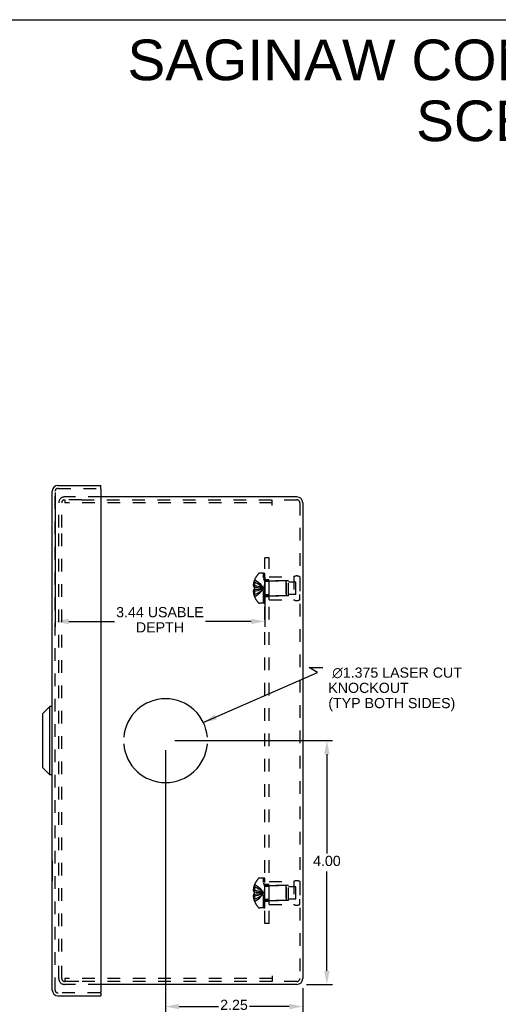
# Model space of a CAD drawing. Header units: inches. Extents: x 0 to 37.8, y 0 to 24.4.
# Tile 14 of 15: x 18.8 to 26.7, y 8.3 to 24.4. Entities that reach past the tile are written whole.
import ezdxf

# ---------------------------------------------------------------- set-up
doc = ezdxf.new("R2010")
doc.units = ezdxf.units.IN
doc.header["$LTSCALE"] = 2.077778
doc.header["$MEASUREMENT"] = 0
doc.header["$PDMODE"] = 3
doc.header["$PDSIZE"] = 0.3125
doc.linetypes.add('HIDDEN', pattern=[0.2, 0.1, -0.1])
doc.layers.get('0').update_dxf_attribs({"linetype": 'CONTINUOUS'})
doc.layers.get('Defpoints').update_dxf_attribs({"linetype": 'CONTINUOUS'})
doc.styles.get("Standard").update_dxf_attribs({"font": 'arial.ttf'})
doc.dimstyles.new('DIMSTYLE_1', dxfattribs={"dimtxt": 0.166667, "dimasz": 0.222222, "dimexe": 0.09, "dimexo": 0.07, "dimgap": 0.0375, "dimtad": 0, "dimtih": 1, "dimtoh": 1, "dimzin": 4, "dimdsep": 46, "dimtxsty": 'Standard', "dimblk": '_FILLED', "dimblk1": '_FILLED', "dimblk2": '_FILLED', "dimcen": 0.09, "dimadec": 3, "dimazin": 1, "dimtfac": 1, "dimtdec": 3, "dimtofl": 0, "dimtmove": 0, "dimatfit": 3, "dimldrblk": '_FILLED', "dimfxl": 1, "dimtolj": 1, "dimtzin": 4, "dimarcsym": 0})
doc.dimstyles.get("Standard").update_dxf_attribs({"dimtxt": 0.188889, "dimasz": 0.222222, "dimexe": 0.09, "dimexo": 0.07, "dimgap": 0.09, "dimtad": 0, "dimtih": 1, "dimtoh": 1, "dimdec": 3, "dimzin": 4, "dimdsep": 46, "dimtxsty": 'Standard', "dimblk": '_FILLED', "dimblk1": '_FILLED', "dimblk2": '_FILLED', "dimcen": 0.09, "dimadec": 3, "dimazin": 1, "dimtp": 0.001, "dimtm": 0.001, "dimtfac": 1, "dimtdec": 3, "dimtofl": 0, "dimtmove": 0, "dimatfit": 3, "dimldrblk": '_FILLED', "dimfxl": 1, "dimtolj": 1, "dimtzin": 4, "dimarcsym": 0})

# ---------------------------------------------------------------- blocks, each defined once
blk = doc.blocks.new('_FILLED')
at = {"color": 0, "linetype": 'ByBlock'}
blk.add_solid([(0, 0), (-1, 0.2), (-1, -0.2)], dxfattribs=at)
blk = doc.blocks.new('*D15')
at = {"color": 0, "linetype": 'Continuous', "lineweight": -2, "transparency": 16777216}
for p, q in [((19.406, 16.684), (19.406, 14.48)), ((22.842, 15.294), (22.842, 14.48)), ((19.628, 14.57), (20.379, 14.57)), ((22.619, 14.57), (21.868, 14.57))]:
    blk.add_line(p, q, dxfattribs=at)
at = {"layer": 'Defpoints', "color": 0, "linetype": 'Continuous', "transparency": 16777216}
for p in [(19.406, 16.754), (22.842, 15.364), (19.406, 14.57)]:
    blk.add_point(p, dxfattribs=at)
at = {"color": 0, "linetype": 'Continuous', "lineweight": -2, "transparency": 16777216, "xscale": 0.2222222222, "yscale": 0.2222222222, "zscale": 0.2222222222, "rotation": 180}
blk.add_blockref('_FILLED', (19.406, 14.57), dxfattribs=at)
at = {"color": 0, "linetype": 'Continuous', "lineweight": -2, "transparency": 16777216, "xscale": 0.2222222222, "yscale": 0.2222222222, "zscale": 0.2222222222}
blk.add_blockref('_FILLED', (22.842, 14.57), dxfattribs=at)
at = {"color": 0, "linetype": 'Continuous', "transparency": 16777216, "insert": (21.124, 14.806), "char_height": 0.16667, "width": 1.43432, "attachment_point": 2, "line_spacing_factor": 0.9}
blk.add_mtext('\\A1;3.44 USABLE\\PDEPTH', dxfattribs=at)
blk = doc.blocks.new('*D20')
at = {"color": 0, "linetype": 'Continuous', "lineweight": -2, "transparency": 16777216}
for p, q in [((21.37, 12.614), (23.951, 12.614)), ((23.861, 12.392), (23.861, 10.762)), ((23.861, 8.836), (23.861, 10.465)), ((23.525, 8.614), (23.951, 8.614))]:
    blk.add_line(p, q, dxfattribs=at)
at = {"layer": 'Defpoints', "color": 0, "linetype": 'Continuous', "transparency": 16777216}
for p in [(21.3, 12.614), (23.861, 12.614), (23.455, 8.614)]:
    blk.add_point(p, dxfattribs=at)
at = {"color": 0, "linetype": 'Continuous', "lineweight": -2, "transparency": 16777216, "xscale": 0.2222222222, "yscale": 0.2222222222, "zscale": 0.2222222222}
for p, rotation in [((23.861, 12.614), 90), ((23.861, 8.614), 270)]:
    blk.add_blockref('_FILLED', p, dxfattribs=dict(at, rotation=rotation))
at = {"color": 0, "linetype": 'Continuous', "transparency": 16777216, "insert": (23.861, 10.724), "char_height": 0.1667, "width": 0.45291, "attachment_point": 2, "line_spacing_factor": 0.9}
blk.add_mtext('\\A1;4.00', dxfattribs=at)
blk = doc.blocks.new('*D21')
at = {"color": 0, "linetype": 'Continuous', "lineweight": -2, "transparency": 16777216}
for p, q in [((21.215, 12.459), (21.215, 8.161)), ((23.465, 8.553), (23.465, 8.161)), ((21.437, 8.251), (22.082, 8.251)), ((23.242, 8.251), (22.594, 8.251))]:
    blk.add_line(p, q, dxfattribs=at)
at = {"layer": 'Defpoints', "color": 0, "linetype": 'Continuous', "transparency": 16777216}
for p in [(21.215, 12.529), (23.465, 8.623), (21.215, 8.251)]:
    blk.add_point(p, dxfattribs=at)
at = {"color": 0, "linetype": 'Continuous', "lineweight": -2, "transparency": 16777216, "xscale": 0.2222222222, "yscale": 0.2222222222, "zscale": 0.2222222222, "rotation": 180}
blk.add_blockref('_FILLED', (21.215, 8.251), dxfattribs=at)
at = {"color": 0, "linetype": 'Continuous', "lineweight": -2, "transparency": 16777216, "xscale": 0.2222222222, "yscale": 0.2222222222, "zscale": 0.2222222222}
blk.add_blockref('_FILLED', (23.465, 8.251), dxfattribs=at)
at = {"color": 0, "linetype": 'Continuous', "transparency": 16777216, "insert": (22.338, 8.362), "char_height": 0.1667, "width": 0.45291, "attachment_point": 2, "line_spacing_factor": 0.9}
blk.add_mtext('\\A1;2.25', dxfattribs=at)

msp = doc.modelspace()

# ---------------------------------------------------------------- linework, layer by layer
at = {"color": 7, "linetype": 'Continuous'}
for p, q in [((0, 24.444), (37.778, 24.444)), ((20.156, 16.754), (20.141, 16.754)), ((20.156, 16.754), (20.156, 16.802)), ((19.202, 13.059), (19.32, 13.177)), ((19.32, 12.052), (19.32, 13.177)), ((19.358, 13.177), (19.32, 13.177)), ((19.202, 12.17), (19.202, 13.059)), ((19.202, 12.17), (19.32, 12.052)), ((19.358, 12.052), (19.32, 12.052)), ((19.354, 10.643), (19.354, 10.306)), ((19.354, 10.643), (19.358, 10.643)), ((19.354, 10.306), (19.358, 10.306)), ((20.141, 8.475), (20.156, 8.475)), ((20.156, 8.475), (20.156, 8.427))]:
    msp.add_line(p, q, dxfattribs=at)
at = {"color": 3, "linetype": 'Continuous'}
for p, q in [((19.358, 8.521), (19.358, 16.707)), ((19.452, 16.802), (20.156, 16.802)), ((20.156, 16.739), (20.156, 8.49)), ((23.37, 16.614), (20.156, 16.614)), ((23.465, 16.519), (23.465, 8.709)), ((23.37, 8.614), (20.156, 8.614)), ((19.452, 8.427), (20.156, 8.427))]:
    msp.add_line(p, q, dxfattribs=at)
at = {"color": 8, "linetype": 'HIDDEN'}
for p, q in [((19.406, 8.521), (19.406, 16.707)), ((19.452, 16.754), (20.141, 16.754)), ((19.465, 16.114), (19.465, 16.519)), ((19.513, 16.114), (19.513, 16.519)), ((20.156, 16.614), (19.559, 16.614)), ((19.838, 16.566), (19.559, 16.566)), ((19.563, 16.566), (19.563, 16.518)), ((22.965, 16.518), (19.563, 16.518)), ((19.838, 16.566), (23.37, 16.566)), ((22.965, 16.471), (22.965, 16.566)), ((23.417, 16.519), (23.417, 8.709)), ((19.465, 9.154), (19.465, 16.074)), ((19.513, 9.154), (19.513, 16.074)), ((22.842, 9.614), (22.842, 15.614)), ((22.917, 15.614), (22.842, 15.614)), ((22.917, 9.614), (22.917, 15.614)), ((22.822, 15.36), (22.76, 15.36)), ((22.822, 14.868), (22.822, 15.36)), ((22.827, 14.868), (22.827, 15.357)), ((22.842, 15.357), (22.827, 15.357)), ((22.842, 14.868), (22.842, 15.357)), ((22.675, 15.219), (22.663, 15.219)), ((22.676, 15.254), (22.675, 15.255)), ((22.675, 15.254), (22.676, 15.254)), ((22.675, 15.254), (22.675, 15.132)), ((22.842, 15.322), (22.827, 15.322)), ((22.842, 15.315), (22.827, 15.315)), ((22.842, 15.293), (22.827, 15.293)), ((22.842, 15.252), (22.827, 15.252)), ((22.842, 15.238), (22.827, 15.238)), ((22.917, 15.255), (22.842, 15.255)), ((22.917, 15.223), (22.842, 15.223)), ((22.859, 15.238), (23.187, 15.238)), ((22.917, 14.926), (22.917, 15.302)), ((22.917, 15.302), (23.317, 15.302)), ((23.229, 15.239), (22.917, 15.239)), ((23.187, 15.238), (23.187, 14.99)), ((23.197, 15.228), (23.187, 15.238)), ((23.197, 15), (23.197, 15.228)), ((23.229, 14.989), (23.229, 15.239)), ((23.354, 15.216), (23.229, 15.216)), ((23.317, 15.302), (23.317, 14.926)), ((23.354, 15.013), (23.354, 15.216)), ((23.416, 15.302), (23.417, 15.214)), ((23.416, 15.302), (23.416, 14.926)), ((22.675, 15.164), (22.654, 15.164)), ((22.675, 15.064), (22.654, 15.064)), ((22.675, 15.132), (22.663, 15.132)), ((22.675, 15.096), (22.663, 15.096)), ((22.676, 15.132), (22.675, 15.132)), ((22.675, 15.132), (22.705, 15.13)), ((22.675, 15.096), (22.675, 14.975)), ((22.676, 15.096), (22.675, 15.096)), ((22.704, 15.13), (22.733, 15.127)), ((22.812, 15.111), (22.836, 15.114)), ((22.812, 15.111), (22.836, 15.114)), ((22.842, 15.161), (22.827, 15.161)), ((22.842, 15.16), (22.827, 15.16)), ((22.842, 15.027), (22.827, 15.027)), ((22.675, 15.01), (22.663, 15.01)), ((22.675, 14.975), (22.676, 14.974)), ((22.676, 14.974), (22.675, 14.974)), ((22.822, 14.868), (22.76, 14.868)), ((22.842, 15.02), (22.827, 15.02)), ((22.842, 14.959), (22.827, 14.959)), ((22.842, 14.937), (22.827, 14.937)), ((22.842, 14.92), (22.827, 14.92)), ((22.842, 14.884), (22.827, 14.884)), ((22.827, 14.868), (22.842, 14.868)), ((22.917, 15.005), (22.842, 15.005)), ((22.917, 14.974), (22.842, 14.974)), ((22.859, 14.99), (23.187, 14.99)), ((23.229, 14.989), (22.917, 14.989)), ((22.917, 14.926), (23.317, 14.926)), ((23.197, 15), (23.187, 14.99)), ((23.354, 15.013), (23.229, 15.013)), ((23.416, 14.926), (23.417, 15.014)), ((22.822, 10.36), (22.76, 10.36)), ((22.822, 9.868), (22.822, 10.36)), ((22.842, 10.357), (22.827, 10.357)), ((22.827, 9.868), (22.827, 10.357)), ((22.842, 9.868), (22.842, 10.357)), ((22.675, 10.219), (22.663, 10.219)), ((22.676, 10.254), (22.675, 10.255)), ((22.675, 10.254), (22.675, 10.132)), ((22.676, 10.254), (22.675, 10.254)), ((22.842, 10.322), (22.827, 10.322)), ((22.842, 10.315), (22.827, 10.315)), ((22.842, 10.293), (22.827, 10.293)), ((22.842, 10.252), (22.827, 10.252)), ((22.842, 10.238), (22.827, 10.238)), ((22.917, 10.255), (22.842, 10.255)), ((22.917, 10.223), (22.842, 10.223)), ((22.859, 10.238), (23.187, 10.238)), ((22.917, 10.302), (23.317, 10.302)), ((22.917, 9.926), (22.917, 10.302)), ((23.229, 10.239), (22.917, 10.239)), ((23.197, 10.228), (23.187, 10.238)), ((23.187, 10.238), (23.187, 9.99)), ((23.197, 10), (23.197, 10.228)), ((23.229, 9.989), (23.229, 10.239)), ((23.354, 10.216), (23.229, 10.216)), ((23.317, 10.302), (23.317, 9.926)), ((23.354, 10.013), (23.354, 10.216)), ((23.416, 10.302), (23.417, 10.214)), ((23.416, 10.302), (23.416, 9.926)), ((22.675, 10.164), (22.654, 10.164)), ((22.675, 10.064), (22.654, 10.064)), ((22.675, 10.132), (22.663, 10.132)), ((22.675, 10.096), (22.663, 10.096)), ((22.676, 10.132), (22.675, 10.132)), ((22.675, 10.132), (22.705, 10.13)), ((22.676, 10.096), (22.675, 10.096)), ((22.675, 10.096), (22.675, 9.975)), ((22.704, 10.13), (22.733, 10.127)), ((22.812, 10.111), (22.836, 10.114)), ((22.812, 10.111), (22.836, 10.114)), ((22.842, 10.161), (22.827, 10.161)), ((22.842, 10.16), (22.827, 10.16)), ((22.842, 10.027), (22.827, 10.027)), ((22.842, 10.02), (22.827, 10.02)), ((22.675, 10.01), (22.663, 10.01)), ((22.675, 9.975), (22.676, 9.974)), ((22.676, 9.974), (22.675, 9.974)), ((22.822, 9.868), (22.76, 9.868)), ((22.842, 9.959), (22.827, 9.959)), ((22.842, 9.937), (22.827, 9.937)), ((22.842, 9.92), (22.827, 9.92)), ((22.842, 9.884), (22.827, 9.884)), ((22.827, 9.868), (22.842, 9.868)), ((22.917, 10.005), (22.842, 10.005)), ((22.917, 9.974), (22.842, 9.974)), ((22.859, 9.99), (23.187, 9.99)), ((23.229, 9.989), (22.917, 9.989)), ((22.917, 9.926), (23.317, 9.926)), ((23.197, 10), (23.187, 9.99)), ((23.354, 10.013), (23.229, 10.013)), ((23.416, 9.926), (23.417, 10.014)), ((22.917, 9.614), (22.842, 9.614)), ((19.465, 8.709), (19.465, 9.114)), ((19.513, 8.709), (19.513, 9.114)), ((22.965, 8.757), (22.965, 8.662)), ((19.581, 8.662), (19.559, 8.662)), ((20.156, 8.614), (19.559, 8.614)), ((22.965, 8.71), (19.563, 8.71)), ((19.563, 8.71), (19.563, 8.662)), ((19.795, 8.662), (19.581, 8.662)), ((22.965, 8.662), (19.795, 8.662)), ((23.37, 8.662), (22.965, 8.662)), ((20.141, 8.475), (19.452, 8.475))]:
    msp.add_line(p, q, dxfattribs=at)
for points in [[(22.663, 15.219), (22.661, 15.212), (22.659, 15.205), (22.658, 15.198), (22.657, 15.191), (22.656, 15.184), (22.655, 15.177), (22.654, 15.171), (22.654, 15.164)], [(22.675, 15.219), (22.704, 15.204), (22.733, 15.188), (22.76, 15.171), (22.786, 15.153), (22.812, 15.134), (22.836, 15.114)], [(22.676, 15.254), (22.705, 15.235), (22.733, 15.214), (22.76, 15.191), (22.786, 15.167), (22.812, 15.141), (22.836, 15.114)], [(22.654, 15.164), (22.654, 15.161), (22.654, 15.158), (22.655, 15.155), (22.656, 15.152), (22.656, 15.149), (22.657, 15.146), (22.658, 15.142), (22.66, 15.139), (22.661, 15.136), (22.663, 15.132)], [(22.663, 15.096), (22.661, 15.093), (22.66, 15.089), (22.658, 15.086), (22.657, 15.083), (22.656, 15.08), (22.656, 15.076), (22.655, 15.073), (22.654, 15.07), (22.654, 15.067), (22.654, 15.064)], [(22.654, 15.064), (22.654, 15.058), (22.655, 15.051), (22.656, 15.044), (22.657, 15.037), (22.658, 15.031), (22.659, 15.024), (22.661, 15.017), (22.663, 15.01)], [(22.675, 15.164), (22.704, 15.157), (22.733, 15.149), (22.76, 15.141), (22.786, 15.133), (22.812, 15.124), (22.836, 15.114)], [(22.676, 15.132), (22.676, 15.129), (22.676, 15.126), (22.675, 15.123), (22.675, 15.12), (22.675, 15.117), (22.675, 15.114)], [(22.675, 15.01), (22.704, 15.024), (22.733, 15.04), (22.76, 15.057), (22.786, 15.075), (22.812, 15.094), (22.836, 15.114)], [(22.675, 15.114), (22.675, 15.111), (22.675, 15.108), (22.675, 15.105), (22.676, 15.102), (22.676, 15.099), (22.676, 15.096)], [(22.675, 15.064), (22.704, 15.071), (22.733, 15.079), (22.76, 15.087), (22.786, 15.095), (22.812, 15.105), (22.836, 15.114)], [(22.675, 15.096), (22.704, 15.099), (22.733, 15.101), (22.76, 15.104), (22.786, 15.107), (22.812, 15.111)], [(22.676, 14.974), (22.705, 14.994), (22.733, 15.015), (22.76, 15.037), (22.786, 15.061), (22.812, 15.087), (22.836, 15.114)], [(22.676, 15.096), (22.705, 15.099), (22.733, 15.101), (22.76, 15.104), (22.786, 15.107)], [(22.733, 15.127), (22.76, 15.124), (22.786, 15.121), (22.812, 15.118), (22.836, 15.114)], [(22.76, 15.124), (22.786, 15.121), (22.812, 15.118), (22.836, 15.114)], [(22.663, 10.219), (22.661, 10.212), (22.659, 10.205), (22.658, 10.198), (22.657, 10.191), (22.656, 10.184), (22.655, 10.177), (22.654, 10.171), (22.654, 10.164)], [(22.675, 10.219), (22.704, 10.204), (22.733, 10.188), (22.76, 10.171), (22.786, 10.153), (22.812, 10.134), (22.836, 10.114)], [(22.676, 10.254), (22.705, 10.235), (22.733, 10.214), (22.76, 10.191), (22.786, 10.167), (22.812, 10.141), (22.836, 10.114)], [(22.654, 10.164), (22.654, 10.161), (22.654, 10.158), (22.655, 10.155), (22.656, 10.152), (22.656, 10.149), (22.657, 10.146), (22.658, 10.142), (22.66, 10.139), (22.661, 10.136), (22.663, 10.132)], [(22.663, 10.096), (22.661, 10.093), (22.66, 10.089), (22.658, 10.086), (22.657, 10.083), (22.656, 10.08), (22.656, 10.076), (22.655, 10.073), (22.654, 10.07), (22.654, 10.067), (22.654, 10.064)], [(22.654, 10.064), (22.654, 10.058), (22.655, 10.051), (22.656, 10.044), (22.657, 10.037), (22.658, 10.031), (22.659, 10.024), (22.661, 10.017), (22.663, 10.01)], [(22.675, 10.164), (22.704, 10.157), (22.733, 10.149), (22.76, 10.141), (22.786, 10.133), (22.812, 10.124), (22.836, 10.114)], [(22.675, 10.114), (22.675, 10.117), (22.675, 10.12), (22.675, 10.123), (22.676, 10.126), (22.676, 10.129), (22.676, 10.132)], [(22.675, 10.064), (22.704, 10.071), (22.733, 10.079), (22.76, 10.087), (22.786, 10.095), (22.812, 10.105), (22.836, 10.114)], [(22.676, 10.096), (22.676, 10.099), (22.676, 10.102), (22.675, 10.105), (22.675, 10.108), (22.675, 10.111), (22.675, 10.114)], [(22.675, 10.01), (22.704, 10.024), (22.733, 10.04), (22.76, 10.057), (22.786, 10.075), (22.812, 10.094), (22.836, 10.114)], [(22.675, 10.096), (22.704, 10.099), (22.733, 10.101), (22.76, 10.104), (22.786, 10.107), (22.812, 10.111)], [(22.676, 9.974), (22.705, 9.994), (22.733, 10.015), (22.76, 10.037), (22.786, 10.061), (22.812, 10.087), (22.836, 10.114)], [(22.676, 10.096), (22.705, 10.099), (22.733, 10.101), (22.76, 10.104), (22.786, 10.107)], [(22.733, 10.127), (22.76, 10.124), (22.786, 10.121), (22.812, 10.118), (22.836, 10.114)], [(22.76, 10.124), (22.786, 10.121), (22.812, 10.118), (22.836, 10.114)]]:
    msp.add_lwpolyline(points, dxfattribs=at)
at = {"color": 3, "linetype": 'Continuous'}
for centre, radius, start, end in [((19.452, 16.707), 0.0948, 90, 180), ((20.141, 16.739), 0.015, 0, 90), ((23.37, 16.519), 0.0948, 0, 90), ((23.37, 8.709), 0.0948, 270, 360), ((19.452, 8.521), 0.0948, 180, 270), ((20.141, 8.49), 0.015, 270, 360)]:
    msp.add_arc(centre, radius, start, end, dxfattribs=at)
at = {"color": 8, "linetype": 'HIDDEN'}
for centre, radius, start, end in [((19.452, 16.707), 0.0468, 90, 180), ((19.559, 16.519), 0.0948, 90, 180), ((19.559, 16.519), 0.0468, 90, 180), ((23.37, 16.519), 0.0468, 0, 90), ((22.76, 15.325), 0.035, 90, 139.0666), ((23.004, 15.114), 0.357, 156.9983, 162.9593), ((23.004, 15.114), 0.357, 139.0666, 156.8097), ((22.859, 15.275), 0.0372, 180, 210.0497), ((22.859, 15.275), 0.0372, 242.4601, 270), ((23.366, 15.216), 0.1, 60.0508, 119.9492), ((23.004, 15.114), 0.357, 197.0407, 203.0017), ((23.004, 15.114), 0.357, 203.1903, 220.9334), ((22.76, 14.903), 0.035, 220.9334, 270), ((22.859, 14.953), 0.0372, 149.9503, 180), ((22.859, 14.953), 0.0372, 90, 117.5399), ((23.366, 15.013), 0.1, 240.0508, 299.9492), ((23.004, 10.114), 0.357, 139.0666, 156.8097), ((22.76, 10.325), 0.035, 90, 139.0666), ((23.004, 10.114), 0.357, 156.9983, 162.9593), ((22.859, 10.275), 0.0372, 180, 210.0497), ((22.859, 10.275), 0.0372, 242.4601, 270), ((23.366, 10.216), 0.1, 60.0508, 119.9492), ((23.004, 10.114), 0.357, 197.0407, 203.0017), ((23.004, 10.114), 0.357, 203.1903, 220.9334), ((22.76, 9.903), 0.035, 220.9334, 270), ((22.859, 9.953), 0.0372, 149.9503, 180), ((22.859, 9.953), 0.0372, 90, 117.5399), ((23.366, 10.013), 0.1, 240.0508, 299.9492), ((19.559, 8.709), 0.0948, 180, 270), ((19.559, 8.709), 0.0468, 180, 270), ((23.37, 8.709), 0.0468, 270, 360), ((19.452, 8.521), 0.0468, 180, 270)]:
    msp.add_arc(centre, radius, start, end, dxfattribs=at)
at = {"color": 40, "linetype": 'Continuous'}
for start, end in [(4.5886, 175.4114), (184.5886, 355.4114)]:
    msp.add_arc((21.215, 12.614), 0.688, start, end, dxfattribs=at)

# ---------------------------------------------------------------- texts
at = {"color": 2, "linetype": 'Continuous', "line_spacing_factor": 0.9}
for s, insert, char_height, width, attachment_point in [('SAGINAW CONTROL & ENGINEERING\\PSCE-8N804NKLP', (29.024, 24.118), 0.66667, 16.83767, 2), (' \\fgdt;{\\fgdt;n}\\fArial;1.375 LASER CUT\\PKNOCKOUT\\P(TYP BOTH SIDES)', (23.884, 13.814), 0.16667, 2.23771, 1)]:
    msp.add_mtext(s, dxfattribs=dict(at, insert=insert, char_height=char_height, width=width, attachment_point=attachment_point))

# ---------------------------------------------------------------- dimensions: what is measured, and where the dimension line sits
at = {"color": 2, "linetype": 'Continuous'}
dim = msp.add_linear_dim(base=(19.406, 14.57), p1=(22.842, 15.364), p2=(19.406, 16.754), angle=180, text='<> USABLE\\PDEPTH', dimstyle='DIMSTYLE_1', dxfattribs=at)
dim.commit()
dim.dimension.update_dxf_attribs({"geometry": '*D15', "text_midpoint": (21.124, 14.57), "dimtype": 160})
for base, p1, p2, angle, picture, middle in [((23.861, 12.614), (23.455, 8.614), (21.3, 12.614), 90, '*D20', (23.861, 10.613)), ((21.215, 8.251), (23.465, 8.623), (21.215, 12.529), 180, '*D21', (22.338, 8.251))]:
    dim = msp.add_linear_dim(base=base, p1=p1, p2=p2, angle=angle, dimstyle='DIMSTYLE_1', dxfattribs=at)
    dim.commit()
    dim.dimension.update_dxf_attribs({"geometry": picture, "text_midpoint": middle, "dimtype": 160})

# ---------------------------------------------------------------- leaders
at = {"color": 2, "linetype": 'Continuous', "annotation_type": 0, "has_hookline": 1, "hookline_direction": 0, "text_width": 2.206}
msp.add_leader([(21.834, 12.912), (23.707, 13.731), (23.572, 13.814), (23.794, 13.814)], dimstyle='Standard', override={"dimtad": 0}, dxfattribs=at)

doc.saveas('drawing.dxf')
